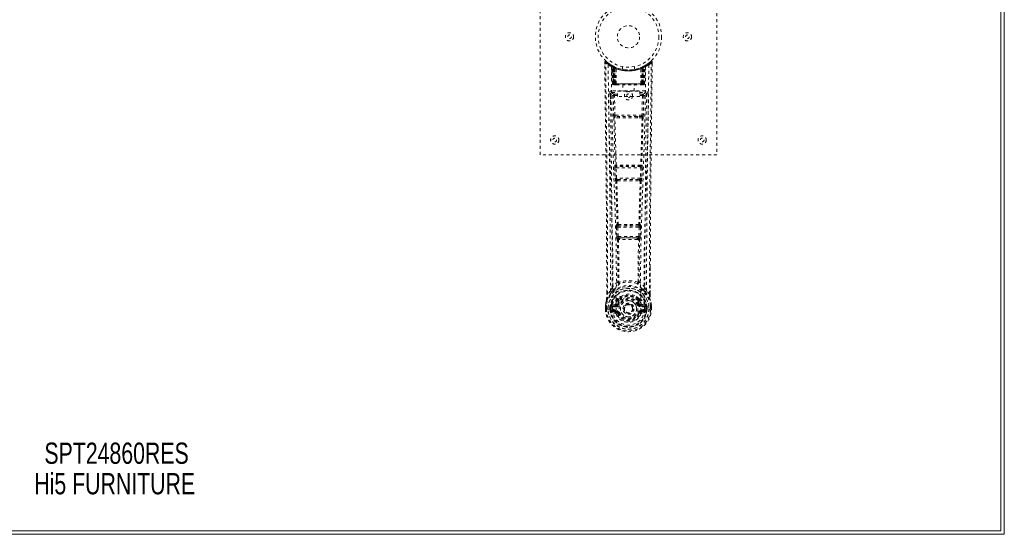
# Model space of a CAD drawing. Header units: inches. Extents: x 14.7 to 74.2, y 10.2 to 58.
# Tile 3 of 4: x 40.8 to 74.2, y 10.2 to 27.7. Entities that reach past the tile are written whole.
import ezdxf

# ---------------------------------------------------------------- set-up
doc = ezdxf.new("R2010")
doc.units = ezdxf.units.IN
doc.header["$MEASUREMENT"] = 0
doc.linetypes.add('SLD-Dashed', pattern=[0.075, 0.05, -0.025])
doc.linetypes.add('SLD-Solid', pattern=[0])
doc.layers.add('HI5-SYMBOLTEXT', color=5, linetype='SLD-Solid')
doc.styles.add('SLDTEXTSTYLE0', font='TXT', dxfattribs={"width": 0.75})

# ---------------------------------------------------------------- blocks, each defined once
blk = doc.blocks.new('SW_NOTE_0')
at = {"layer": 'HI5-SYMBOLTEXT', "color": 0, "char_height": 0.72, "attachment_point": 1, "style": 'SLDTEXTSTYLE0'}
for s, insert in [('SPT24860RES', (0, 0.928)), ('Hi5 FURNITURE', (-0.343, -0.107))]:
    blk.add_mtext(s, dxfattribs=dict(at, insert=insert))

msp = doc.modelspace()

# ---------------------------------------------------------------- linework, layer by layer
at = {"color": 7, "linetype": 'SLD-Solid', "lineweight": 15}
for p, q in [((74.109, 10.324), (74.109, 57.838)), ((74.109, 57.838), (74.109, 10.324)), ((74.227, 57.956), (74.227, 10.206)), ((74.227, 10.206), (14.727, 10.206)), ((14.846, 10.324), (74.109, 10.324)), ((74.109, 10.324), (14.846, 10.324))]:
    msp.add_line(p, q, dxfattribs=at)
at = {"color": 7, "linetype": 'SLD-Dashed', "lineweight": 0}
for p, q in [((58.477, 23.081), (58.477, 31.081)), ((64.477, 31.081), (64.477, 23.081)), ((60.671, 26.222), (60.672, 26.155)), ((60.701, 26.223), (60.721, 26.245)), ((60.762, 26.21), (60.72, 26.244)), ((60.909, 26.107), (60.896, 26.115)), ((60.915, 26.103), (60.902, 26.111)), ((60.924, 26.082), (60.91, 26.09)), ((60.932, 25.485), (60.91, 26.09)), ((60.945, 25.485), (60.924, 26.082)), ((60.962, 26.079), (60.927, 26.097)), ((60.943, 26.075), (60.966, 25.481)), ((61.011, 26.036), (60.943, 26.072)), ((60.963, 25.485), (60.943, 26.072)), ((60.956, 26.081), (60.983, 26.068)), ((60.97, 26.042), (60.983, 26.068)), ((60.978, 26.038), (60.99, 26.064)), ((60.994, 26.062), (60.98, 26.07)), ((60.983, 26.068), (60.99, 26.064)), ((60.984, 26.036), (60.996, 26.062)), ((60.991, 26.032), (61.003, 26.058)), ((60.995, 26.062), (60.994, 26.062)), ((61.277, 26.07), (61.277, 25.974)), ((61.677, 25.974), (61.677, 26.07)), ((62.012, 26.072), (61.944, 26.036)), ((61.96, 26.062), (61.952, 26.059)), ((61.952, 26.058), (61.964, 26.032)), ((61.967, 26.066), (61.959, 26.062)), ((61.959, 26.062), (61.971, 26.036)), ((61.961, 26.062), (61.96, 26.062)), ((62.027, 26.097), (61.961, 26.062)), ((61.965, 26.064), (61.972, 26.068)), ((61.972, 26.068), (61.981, 26.072)), ((61.972, 26.068), (61.985, 26.042)), ((61.989, 25.481), (62.012, 26.075)), ((61.992, 25.485), (62.012, 26.072)), ((62.01, 25.485), (62.031, 26.082)), ((62.023, 25.485), (62.044, 26.09)), ((62.044, 26.09), (62.031, 26.082)), ((62.059, 26.115), (62.046, 26.107)), ((62.235, 26.244), (62.193, 26.21)), ((62.284, 26.222), (62.254, 26.223)), ((62.282, 26.159), (62.282, 26.222)), ((62.283, 26.155), (62.284, 26.222)), ((62.283, 26.155), (62.284, 26.222)), ((60.97, 26.042), (60.971, 25.485)), ((60.978, 26.038), (60.97, 26.042)), ((60.978, 25.485), (60.978, 26.038)), ((60.984, 25.485), (60.984, 26.036)), ((60.984, 26.036), (60.991, 26.032)), ((60.991, 26.032), (60.991, 25.485)), ((61.002, 26.027), (61.014, 26.053)), ((61.002, 26.027), (61.003, 25.485)), ((61.009, 26.024), (61.002, 26.027)), ((61.009, 26.024), (61.02, 26.05)), ((61.009, 25.485), (61.009, 26.024)), ((61.011, 26.036), (61.012, 26.036)), ((61.03, 25.485), (61.011, 26.036)), ((61.012, 26.036), (61.031, 25.485)), ((61.014, 26.053), (61.02, 26.05)), ((61.061, 25.485), (61.057, 26.007)), ((61.893, 25.485), (61.898, 26.007)), ((61.924, 25.485), (61.943, 26.036)), ((61.944, 26.036), (61.924, 25.485)), ((61.935, 26.05), (61.941, 26.053)), ((61.941, 26.053), (61.953, 26.027)), ((61.943, 26.036), (61.944, 26.036)), ((61.953, 26.027), (61.946, 26.024)), ((61.946, 26.024), (61.946, 25.485)), ((61.952, 25.485), (61.953, 26.027)), ((61.964, 26.032), (61.971, 26.036)), ((61.964, 25.485), (61.964, 26.032)), ((61.971, 26.036), (61.971, 25.485)), ((61.985, 26.042), (61.977, 26.038)), ((61.977, 26.038), (61.977, 25.485)), ((61.984, 25.485), (61.985, 26.042)), ((60.932, 25.485), (60.945, 25.485)), ((60.971, 25.485), (60.932, 25.485)), ((60.963, 25.485), (61.03, 25.485)), ((60.971, 25.485), (60.978, 25.485)), ((60.971, 25.456), (60.978, 25.456)), ((60.975, 25.456), (60.985, 25.456)), ((61.977, 25.485), (60.978, 25.485)), ((60.991, 25.485), (60.984, 25.485)), ((60.985, 25.456), (60.991, 25.456)), ((60.991, 25.485), (61.964, 25.485)), ((60.993, 25.456), (61.047, 25.456)), ((61.003, 25.485), (61.009, 25.485)), ((61.003, 25.456), (61.009, 25.456)), ((61.946, 25.485), (61.009, 25.485)), ((61.047, 25.456), (61.009, 25.456)), ((61.031, 25.485), (61.03, 25.485)), ((61.031, 25.485), (61.061, 25.485)), ((61.061, 25.485), (61.893, 25.485)), ((61.061, 25.456), (61.069, 25.456)), ((61.069, 25.456), (61.886, 25.456)), ((61.282, 25.456), (61.282, 25.234)), ((61.672, 25.234), (61.672, 25.456)), ((61.886, 25.456), (61.894, 25.456)), ((61.893, 25.485), (61.924, 25.485)), ((61.908, 25.456), (61.962, 25.456)), ((61.946, 25.456), (61.908, 25.456)), ((61.924, 25.485), (61.924, 25.485)), ((61.924, 25.485), (61.992, 25.485)), ((61.946, 25.485), (61.952, 25.485)), ((61.946, 25.456), (61.952, 25.456)), ((61.971, 25.485), (61.964, 25.485)), ((61.964, 25.456), (61.97, 25.456)), ((61.97, 25.456), (61.98, 25.456)), ((61.976, 25.456), (61.984, 25.456)), ((61.977, 25.485), (61.984, 25.485)), ((62.023, 25.485), (61.984, 25.485)), ((62.01, 25.485), (62.023, 25.485)), ((60.866, 25.149), (60.865, 25.141)), ((60.865, 25.138), (60.869, 24.851)), ((60.91, 25.247), (60.91, 25.187)), ((62.045, 25.247), (60.91, 25.247)), ((60.91, 25.187), (61.107, 25.187)), ((60.959, 25.084), (60.974, 24.422)), ((61.003, 25.13), (61.003, 25.085)), ((61.107, 25.13), (61.003, 25.13)), ((61.019, 24.424), (61.003, 25.085)), ((61.107, 25.085), (61.003, 25.085)), ((61.107, 25.054), (61.107, 25.234)), ((61.107, 25.234), (61.857, 25.234)), ((61.857, 25.054), (61.107, 25.054)), ((61.857, 25.234), (61.857, 25.054)), ((61.857, 25.187), (62.045, 25.187)), ((61.951, 25.13), (61.857, 25.13)), ((61.951, 25.085), (61.857, 25.085)), ((61.951, 25.085), (61.936, 24.424)), ((61.951, 25.13), (61.951, 25.085)), ((61.996, 25.084), (61.981, 24.422)), ((62.045, 25.187), (62.045, 25.247)), ((62.086, 24.851), (62.09, 25.138)), ((62.09, 25.141), (62.089, 25.149)), ((61.936, 24.424), (61.019, 24.424)), ((61.173, 24.332), (61.016, 24.338)), ((61.18, 24.381), (61.027, 24.383)), ((61.775, 24.381), (61.18, 24.381)), ((61.928, 24.383), (61.775, 24.381)), ((61.939, 24.338), (61.782, 24.332)), ((64.477, 23.081), (58.477, 23.081)), ((61.027, 22.732), (61.019, 22.729)), ((61.936, 22.729), (61.928, 22.732)), ((61.012, 22.639), (61.029, 22.286)), ((61.057, 22.641), (61.898, 22.641)), ((61.074, 22.288), (61.057, 22.641)), ((61.063, 22.686), (61.071, 22.689)), ((61.892, 22.686), (61.063, 22.686)), ((61.898, 22.641), (61.881, 22.288)), ((61.884, 22.689), (61.892, 22.686)), ((61.943, 22.639), (61.926, 22.286)), ((61.881, 22.288), (61.074, 22.288)), ((61.079, 22.193), (61.112, 22.192)), ((61.121, 22.243), (61.089, 22.244)), ((61.121, 22.243), (61.834, 22.243)), ((61.834, 22.243), (61.866, 22.244)), ((61.843, 22.192), (61.876, 22.193)), ((61.091, 20.715), (61.076, 20.711)), ((61.864, 20.715), (61.878, 20.711)), ((61.067, 20.621), (61.084, 20.304)), ((61.112, 20.623), (61.843, 20.623)), ((61.128, 20.306), (61.112, 20.623)), ((61.121, 20.668), (61.135, 20.673)), ((61.834, 20.668), (61.121, 20.668)), ((61.82, 20.673), (61.834, 20.668)), ((61.843, 20.623), (61.827, 20.306)), ((61.888, 20.621), (61.871, 20.304)), ((61.827, 20.306), (61.128, 20.306)), ((61.138, 20.208), (61.178, 20.207)), ((61.186, 20.261), (61.147, 20.261)), ((61.186, 20.261), (61.769, 20.261)), ((61.808, 20.261), (61.769, 20.261)), ((61.777, 20.207), (61.817, 20.208)), ((62.214, 19.273), (62.214, 18.349)), ((62.215, 18.348), (62.218, 19.273)), ((61.15, 18.768), (61.15, 18.768)), ((61.805, 18.768), (61.805, 18.768)), ((60.74, 18.348), (60.74, 18.402)), ((60.741, 18.403), (60.741, 18.349)), ((60.866, 18.466), (60.77, 18.35)), ((62.185, 18.35), (62.089, 18.466)), ((61.109, 18.163), (61.109, 18.145)), ((61.117, 18.192), (61.128, 18.209)), ((61.133, 18.158), (61.132, 18.139)), ((61.822, 18.139), (61.822, 18.158)), ((61.826, 18.209), (61.838, 18.192)), ((61.846, 18.163), (61.846, 18.145)), ((60.698, 17.968), (60.698, 17.964)), ((60.698, 17.847), (60.698, 17.964)), ((60.698, 17.847), (60.702, 17.847)), ((60.699, 17.964), (60.699, 17.847)), ((60.702, 17.847), (60.755, 17.848)), ((60.727, 17.964), (60.727, 17.85)), ((60.755, 17.848), (60.778, 17.848)), ((60.778, 17.848), (60.936, 17.848)), ((60.849, 17.921), (60.849, 17.921)), ((60.849, 17.85), (60.849, 17.921)), ((60.849, 17.85), (60.849, 17.85)), ((60.879, 17.92), (60.884, 17.939)), ((60.879, 17.92), (60.879, 17.85)), ((60.884, 17.85), (60.879, 17.85)), ((60.884, 17.939), (60.884, 17.929)), ((60.884, 17.929), (60.884, 17.85)), ((60.894, 17.97), (60.891, 17.966)), ((60.894, 17.97), (60.905, 17.981)), ((60.902, 17.73), (61.021, 17.707)), ((61.019, 18.002), (60.905, 17.981)), ((60.905, 17.981), (60.905, 17.982)), ((60.905, 17.981), (60.905, 17.981)), ((60.919, 17.948), (61.049, 17.973)), ((60.919, 17.948), (60.919, 17.918)), ((61.049, 17.948), (60.919, 17.948)), ((61.049, 17.918), (60.919, 17.918)), ((60.932, 17.796), (60.932, 17.766)), ((60.932, 17.796), (61.049, 17.796)), ((61.049, 17.746), (60.932, 17.766)), ((60.932, 17.766), (61.049, 17.766)), ((61.049, 17.973), (61.049, 17.948)), ((61.049, 17.918), (61.049, 17.948)), ((61.049, 17.796), (61.049, 17.766)), ((61.049, 17.746), (61.049, 17.766)), ((61.054, 17.811), (61.054, 17.813)), ((61.104, 18.014), (61.131, 18.003)), ((61.109, 17.702), (61.105, 17.71)), ((61.131, 17.712), (61.109, 17.702)), ((61.321, 17.857), (61.322, 17.873)), ((61.321, 17.849), (61.321, 17.857)), ((61.824, 18.003), (61.851, 18.014)), ((61.846, 17.702), (61.824, 17.712)), ((61.901, 17.813), (61.901, 17.811)), ((61.906, 17.973), (62.036, 17.948)), ((61.906, 17.973), (61.906, 17.948)), ((62.036, 17.948), (61.906, 17.948)), ((61.906, 17.918), (61.906, 17.948)), ((62.036, 17.918), (61.906, 17.918)), ((61.906, 17.796), (61.906, 17.766)), ((61.906, 17.796), (62.023, 17.796)), ((62.023, 17.766), (61.906, 17.746)), ((61.906, 17.746), (61.906, 17.766)), ((61.906, 17.766), (62.023, 17.766)), ((61.934, 17.707), (62.053, 17.73)), ((62.05, 17.981), (61.936, 18.002)), ((62.019, 17.848), (62.177, 17.848)), ((62.023, 17.766), (62.023, 17.796)), ((62.036, 17.918), (62.036, 17.948)), ((62.05, 17.981), (62.06, 17.971)), ((62.061, 17.97), (62.06, 17.971)), ((62.061, 17.97), (62.06, 17.971)), ((62.064, 17.966), (62.061, 17.97)), ((62.071, 17.939), (62.071, 17.929)), ((62.076, 17.92), (62.071, 17.939)), ((62.071, 17.929), (62.071, 17.85)), ((62.071, 17.85), (62.076, 17.85)), ((62.106, 17.921), (62.076, 17.92)), ((62.076, 17.85), (62.076, 17.92)), ((62.106, 17.921), (62.106, 17.85)), ((62.106, 17.921), (62.106, 17.921)), ((62.177, 17.848), (62.2, 17.848)), ((62.2, 17.848), (62.253, 17.847)), ((62.227, 17.85), (62.227, 17.964)), ((62.253, 17.847), (62.257, 17.847)), ((62.256, 17.847), (62.256, 17.964)), ((62.257, 17.964), (62.257, 17.968)), ((62.257, 17.847), (62.257, 17.964)), ((61.846, 17.702), (61.901, 17.679))]:
    msp.add_line(p, q, dxfattribs=at)
at = {"color": 7, "linetype": 'SLD-Dashed', "lineweight": 0, "flags": 128}
for points in [[(60.719, 26.243), (60.712, 26.246), (60.704, 26.249), (60.696, 26.249), (60.688, 26.248), (60.681, 26.244), (60.676, 26.239), (60.672, 26.232), (60.671, 26.225)], [(60.671, 26.222), (60.671, 26.222), (60.673, 26.222), (60.68, 26.223), (60.689, 26.223), (60.695, 26.223), (60.701, 26.223)], [(60.74, 18.402), (60.732, 20.972), (60.704, 23.597), (60.671, 26.222)], [(60.77, 18.35), (60.768, 19.814), (60.759, 21.288), (60.745, 22.735), (60.742, 22.982), (60.739, 23.24), (60.736, 23.456), (60.733, 23.685), (60.73, 23.935), (60.727, 24.206), (60.724, 24.424), (60.721, 24.687), (60.716, 25.01), (60.714, 25.221), (60.71, 25.479), (60.707, 25.741), (60.704, 25.989), (60.701, 26.223)], [(60.79, 26.129), (60.797, 25.082), (60.816, 24.037), (60.846, 22.995), (60.881, 21.957), (60.915, 20.923), (60.94, 19.893), (60.949, 18.868), (60.936, 17.848)], [(60.926, 26.098), (60.887, 26.121), (60.838, 26.153)], [(60.899, 26.073), (60.907, 25.028), (60.929, 23.985), (60.961, 22.946), (60.998, 21.91), (61.034, 20.879), (61.06, 19.852), (61.068, 18.83), (61.054, 17.813)], [(60.904, 26.108), (60.911, 26.097), (60.915, 26.083)], [(60.941, 26.08), (60.942, 26.074), (60.942, 26.072)], [(62.056, 26.073), (62.047, 25.029), (62.026, 23.986), (61.994, 22.946), (61.957, 21.911), (61.921, 20.879), (61.894, 19.853), (61.886, 18.831), (61.901, 17.813)], [(61.977, 26.038), (61.972, 26.048), (61.968, 26.057), (61.965, 26.062), (61.965, 26.064)], [(62.165, 26.129), (62.158, 25.082), (62.138, 24.037), (62.109, 22.995), (62.074, 21.957), (62.04, 20.923), (62.014, 19.893), (62.006, 18.868), (62.018, 17.848)], [(62.117, 26.154), (62.068, 26.121), (62.023, 26.095)], [(62.185, 18.35), (62.187, 19.816), (62.196, 21.288), (62.21, 22.735), (62.213, 22.956), (62.215, 23.186), (62.218, 23.389), (62.22, 23.588), (62.223, 23.803), (62.225, 23.953), (62.227, 24.11), (62.229, 24.267), (62.23, 24.384), (62.232, 24.524), (62.234, 24.686), (62.239, 25.018), (62.241, 25.223), (62.245, 25.477), (62.248, 25.739), (62.251, 25.987), (62.254, 26.223)], [(62.234, 26.245), (62.201, 26.217), (62.193, 26.21)], [(62.218, 19.273), (62.223, 20.972), (62.25, 23.597), (62.283, 26.155)], [(62.281, 26.222), (62.279, 26.23), (62.276, 26.238), (62.271, 26.244), (62.264, 26.249), (62.257, 26.252), (62.25, 26.252), (62.242, 26.251), (62.236, 26.246)], [(61.946, 26.024), (61.942, 26.034), (61.938, 26.043), (61.935, 26.048), (61.935, 26.05)], [(60.945, 25.485), (60.948, 25.485), (60.957, 25.485), (60.969, 25.485), (60.984, 25.485)], [(61.003, 25.485), (60.995, 25.485), (60.987, 25.485), (60.98, 25.485), (60.974, 25.485), (60.969, 25.485), (60.965, 25.485), (60.963, 25.485), (60.963, 25.485)], [(60.963, 25.485), (60.964, 25.479), (60.965, 25.476)], [(60.993, 25.456), (60.993, 25.456), (60.995, 25.456)], [(61.992, 25.485), (61.991, 25.485), (61.989, 25.485), (61.986, 25.485), (61.981, 25.485), (61.975, 25.485), (61.968, 25.485), (61.96, 25.485), (61.952, 25.485)], [(61.971, 25.485), (61.985, 25.485), (61.998, 25.485), (62.006, 25.485), (62.01, 25.485)], [(60.805, 25.141), (60.806, 25.005), (60.809, 24.833), (60.812, 24.624), (60.815, 24.379), (60.818, 24.13), (60.821, 23.911), (60.823, 23.757), (60.825, 23.619), (60.826, 23.497), (60.828, 23.342), (60.83, 23.179), (60.832, 23.023), (60.842, 22.209), (60.851, 21.391), (60.859, 20.419), (60.864, 19.429), (60.866, 18.466)], [(60.865, 25.141), (60.889, 25.112), (60.959, 25.084)], [(61.003, 25.13), (60.934, 25.158), (60.91, 25.187)], [(61.003, 25.085), (60.987, 25.084), (60.973, 25.084), (60.963, 25.084), (60.959, 25.084)], [(62.045, 25.187), (62.021, 25.158), (61.951, 25.13)], [(61.996, 25.084), (61.991, 25.084), (61.981, 25.084), (61.967, 25.084), (61.951, 25.085)], [(61.996, 25.084), (62.066, 25.112), (62.09, 25.141)], [(62.089, 18.466), (62.089, 18.986), (62.091, 19.519), (62.094, 20.064), (62.097, 20.579), (62.101, 21.109), (62.107, 21.661), (62.112, 22.15), (62.115, 22.407), (62.118, 22.68), (62.122, 22.969), (62.126, 23.273), (62.129, 23.548), (62.132, 23.789), (62.135, 23.98), (62.138, 24.195), (62.141, 24.436), (62.144, 24.661), (62.146, 24.854), (62.148, 25.014), (62.15, 25.141)], [(61.019, 24.424), (61.004, 24.423), (60.989, 24.423), (60.979, 24.423), (60.974, 24.422)], [(61.981, 24.422), (61.976, 24.423), (61.966, 24.423), (61.951, 24.423), (61.936, 24.424)], [(60.983, 24.341), (61.002, 23.535), (61.027, 22.732)], [(61.061, 22.728), (61.036, 23.532), (61.016, 24.338)], [(61.782, 24.332), (61.477, 24.332), (61.173, 24.332)], [(61.775, 24.381), (61.477, 24.381), (61.18, 24.381)], [(61.939, 24.338), (61.919, 23.532), (61.894, 22.728)], [(61.972, 24.341), (61.952, 23.535), (61.928, 22.732)], [(61.057, 22.641), (61.042, 22.64), (61.027, 22.64), (61.017, 22.639), (61.012, 22.639)], [(61.943, 22.639), (61.938, 22.639), (61.928, 22.64), (61.913, 22.64), (61.898, 22.641)], [(61.074, 22.288), (61.059, 22.288), (61.044, 22.287), (61.034, 22.286), (61.029, 22.286)], [(61.029, 22.286), (61.032, 22.254), (61.032, 22.252)], [(61.044, 22.197), (61.069, 21.455), (61.091, 20.715)], [(61.126, 20.71), (61.104, 21.45), (61.079, 22.193)], [(61.876, 22.193), (61.851, 21.45), (61.829, 20.71)], [(61.91, 22.197), (61.886, 21.455), (61.864, 20.715)], [(61.926, 22.286), (61.921, 22.286), (61.911, 22.287), (61.896, 22.288), (61.881, 22.288)], [(61.926, 22.286), (61.923, 22.254), (61.923, 22.252)], [(61.112, 20.623), (61.097, 20.623), (61.083, 20.622), (61.072, 20.621), (61.067, 20.621)], [(61.112, 20.623), (61.111, 20.632), (61.111, 20.64), (61.111, 20.648), (61.112, 20.655), (61.116, 20.664), (61.121, 20.668)], [(61.834, 20.668), (61.839, 20.664), (61.842, 20.655), (61.843, 20.648), (61.844, 20.64), (61.844, 20.632), (61.843, 20.623)], [(61.888, 20.621), (61.883, 20.621), (61.872, 20.622), (61.858, 20.623), (61.843, 20.623)], [(61.128, 20.306), (61.113, 20.305), (61.099, 20.305), (61.089, 20.304), (61.084, 20.304)], [(61.102, 20.214), (61.113, 19.494), (61.114, 18.776)], [(61.138, 20.208), (61.149, 19.487), (61.15, 18.768)], [(61.777, 20.207), (61.477, 20.206), (61.178, 20.207)], [(61.769, 20.261), (61.477, 20.26), (61.186, 20.261)], [(61.805, 18.768), (61.806, 19.487), (61.817, 20.208)], [(61.808, 20.261), (61.809, 20.262), (61.811, 20.263), (61.814, 20.266), (61.82, 20.276), (61.824, 20.29), (61.827, 20.306)], [(61.871, 20.304), (61.866, 20.304), (61.856, 20.305), (61.842, 20.305), (61.827, 20.306)], [(61.852, 20.214), (61.842, 19.494), (61.841, 18.776)], [(61.112, 18.767), (61.011, 18.679), (60.925, 18.579)], [(61.112, 18.767), (61.114, 18.757), (61.118, 18.748), (61.125, 18.742), (61.132, 18.738), (61.14, 18.738), (61.148, 18.742), (61.155, 18.748), (61.16, 18.757)], [(61.795, 18.757), (61.8, 18.748), (61.807, 18.742), (61.815, 18.738), (61.823, 18.738), (61.83, 18.742), (61.837, 18.748), (61.841, 18.757), (61.843, 18.767)], [(62.03, 18.579), (61.943, 18.679), (61.843, 18.767)], [(60.908, 18.426), (60.807, 18.302), (60.728, 18.148)], [(61.018, 18.53), (61.013, 18.524), (61.003, 18.515)], [(61.952, 18.515), (61.942, 18.523), (61.937, 18.53)], [(62.047, 18.426), (62.147, 18.302), (62.226, 18.148)], [(60.728, 18.148), (60.711, 18.069), (60.698, 17.968)], [(60.698, 17.964), (60.711, 18.061), (60.727, 18.137)], [(60.728, 18.148), (60.727, 18.143), (60.727, 18.137)], [(60.77, 18.35), (60.764, 18.35), (60.758, 18.35), (60.752, 18.35), (60.747, 18.35), (60.743, 18.349), (60.741, 18.349), (60.74, 18.349), (60.74, 18.348)], [(61.109, 18.145), (61.076, 18.093), (61.047, 18.025)], [(61.161, 18.127), (61.131, 18.077), (61.104, 18.014)], [(61.26, 18.297), (61.203, 18.267), (61.128, 18.209)], [(61.826, 18.209), (61.752, 18.267), (61.695, 18.297)], [(61.851, 18.014), (61.824, 18.077), (61.794, 18.127)], [(61.846, 18.145), (61.878, 18.093), (61.908, 18.025)], [(62.215, 18.348), (62.215, 18.349), (62.214, 18.349), (62.212, 18.349), (62.208, 18.35), (62.203, 18.35), (62.197, 18.35), (62.191, 18.35), (62.185, 18.35)], [(62.228, 18.137), (62.228, 18.143), (62.226, 18.148)], [(62.257, 17.968), (62.245, 18.058), (62.226, 18.148)], [(62.257, 17.964), (62.244, 18.061), (62.228, 18.137)], [(60.698, 17.968), (60.699, 17.968), (60.701, 17.968), (60.704, 17.967), (60.707, 17.967), (60.712, 17.966), (60.717, 17.965), (60.722, 17.965), (60.727, 17.964)], [(60.698, 17.964), (60.698, 17.964), (60.699, 17.964), (60.701, 17.964), (60.705, 17.964), (60.709, 17.964), (60.715, 17.964), (60.721, 17.964), (60.727, 17.964)], [(60.727, 17.85), (60.721, 17.849), (60.715, 17.849), (60.709, 17.849), (60.705, 17.849), (60.701, 17.848), (60.699, 17.848), (60.698, 17.848), (60.698, 17.847)], [(60.849, 17.921), (60.859, 17.921), (60.868, 17.92), (60.875, 17.92), (60.879, 17.92)], [(60.879, 17.85), (60.875, 17.85), (60.868, 17.85), (60.859, 17.85), (60.849, 17.85)], [(60.879, 17.92), (60.879, 17.92), (60.879, 17.92)], [(60.919, 17.918), (60.9, 17.921), (60.884, 17.929)], [(60.889, 17.779), (60.909, 17.792), (60.932, 17.796)], [(61.047, 18.025), (61.033, 18.008), (61.019, 18.002)], [(61.901, 17.811), (61.895, 17.734), (61.872, 17.66), (61.833, 17.591), (61.779, 17.531), (61.714, 17.482), (61.64, 17.446), (61.56, 17.424), (61.477, 17.417), (61.395, 17.424), (61.315, 17.446), (61.241, 17.482), (61.176, 17.531), (61.122, 17.591), (61.083, 17.66), (61.06, 17.734), (61.054, 17.811)], [(61.158, 17.991), (61.153, 17.993), (61.148, 17.995), (61.143, 17.997), (61.139, 17.999), (61.136, 18.001), (61.133, 18.002), (61.131, 18.002), (61.131, 18.003)], [(61.158, 17.723), (61.153, 17.721), (61.148, 17.719), (61.143, 17.717), (61.139, 17.715), (61.136, 17.714), (61.133, 17.713), (61.131, 17.712), (61.131, 17.712)], [(61.424, 18.004), (61.466, 18.013), (61.483, 18.014)], [(61.796, 17.991), (61.802, 17.993), (61.807, 17.995), (61.812, 17.997), (61.816, 17.999), (61.819, 18.001), (61.822, 18.002), (61.823, 18.002), (61.824, 18.003)], [(61.796, 17.723), (61.802, 17.721), (61.807, 17.719), (61.812, 17.717), (61.816, 17.715), (61.819, 17.714), (61.822, 17.713), (61.823, 17.712), (61.824, 17.712)], [(61.856, 17.718), (61.85, 17.711), (61.846, 17.702)], [(61.906, 17.746), (61.869, 17.732), (61.856, 17.718)], [(61.908, 18.025), (61.922, 18.008), (61.936, 18.002)], [(62.023, 17.796), (62.046, 17.792), (62.066, 17.779)], [(62.071, 17.929), (62.054, 17.921), (62.036, 17.918)], [(62.076, 17.92), (62.076, 17.92), (62.076, 17.92)], [(62.257, 17.968), (62.256, 17.968), (62.254, 17.968), (62.251, 17.967), (62.247, 17.967), (62.243, 17.966), (62.238, 17.965), (62.233, 17.965), (62.227, 17.964)], [(62.227, 17.964), (62.234, 17.964), (62.24, 17.964), (62.245, 17.964), (62.25, 17.964), (62.254, 17.964), (62.256, 17.964), (62.257, 17.964), (62.257, 17.964)], [(62.257, 17.847), (62.257, 17.848), (62.256, 17.848), (62.254, 17.848), (62.25, 17.848), (62.245, 17.849), (62.24, 17.849), (62.234, 17.849), (62.227, 17.85)]]:
    msp.add_lwpolyline(points, dxfattribs=at)
at = {"color": 7, "linetype": 'SLD-Dashed', "lineweight": 0}
for centre, radius in [((61.477, 27.081), 1.125), ((61.477, 27.081), 1.03), ((61.477, 27.081), 0.376), ((59.477, 27.081), 0.14), ((59.477, 27.081), 0.0625), ((63.477, 27.081), 0.14), ((63.477, 27.081), 0.0625), ((61.477, 25.081), 0.14), ((61.477, 25.081), 0.0625), ((58.977, 23.581), 0.141), ((63.977, 23.581), 0.141), ((58.977, 23.581), 0.0625), ((63.977, 23.581), 0.0625), ((61.477, 17.857), 0.7), ((61.477, 17.857), 0.69), ((61.477, 17.857), 0.623), ((61.477, 17.857), 0.32), ((61.477, 17.857), 0.275), ((61.477, 17.857), 0.187), ((61.477, 17.857), 0.157), ((61.477, 17.857), 0.142), ((61.477, 17.857), 0.14), ((61.477, 17.857), 0.138)]:
    msp.add_circle(centre, radius, dxfattribs=at)
for centre, radius, start, end in [((60.701, 26.223), 0.03, 47.8627, 180.72), ((61.48, 27.126), 1.213, 228.1748, 235.3216), ((61.477, 27.081), 1.158, 227.8706, 312.1289), ((61.475, 27.078), 1.124, 227.9083, 235.3624), ((60.82, 26.129), 0.03, 55.9335, 179.8282), ((61.465, 27.32), 1.369, 240.4495, 245.5704), ((61.477, 27.081), 1.127, 235.351, 240.4902), ((60.881, 26.089), 0.03, 1.9848, 58.9525), ((61.478, 27.081), 1.128, 238.9583, 239.8405), ((60.861, 26.053), 0.0714, 31.6378, 58.9265), ((60.94, 26.061), 0.0429, 114.1671, 163.0245), ((61.477, 27.113), 1.19, 240.8884, 299.1116), ((60.894, 26.081), 0.0299, 1.9056, 59.7253), ((61.477, 27.081), 1.127, 239.7388, 244.7264), ((61.487, 27.102), 1.152, 239.959, 244.0357), ((61.459, 26.705), 0.824, 228.2692, 233.6272), ((61.477, 27.081), 1.127, 240.4889, 299.5111), ((61.457, 26.698), 0.814, 229.1489, 234.4915), ((60.913, 26.071), 0.0299, 1.8091, 60.7697), ((61.477, 27.08), 1.126, 240.8011, 245.7385), ((60.913, 26.071), 0.03, 16.8956, 61.2673), ((61.457, 26.693), 0.806, 230.385, 235.6821), ((60.981, 26.036), 0.0297, 1.4822, 64.5202), ((60.982, 26.035), 0.0297, 1.4755, 64.5721), ((61.475, 27.086), 1.133, 294.2752, 299.1846), ((61.972, 26.035), 0.0297, 115.4296, 178.5191), ((61.973, 26.036), 0.0297, 115.4801, 178.5175), ((61.498, 26.693), 0.806, 304.3185, 309.6144), ((61.502, 26.694), 0.809, 305.4893, 310.8692), ((62.028, 25.94), 0.138, 89.4168, 113.4596), ((61.496, 26.705), 0.824, 306.3725, 311.73), ((62.042, 26.071), 0.0299, 119.2277, 178.1935), ((62.04, 26.073), 0.0273, 117.6541, 182.297), ((61.492, 27.056), 1.098, 298.6326, 300.265), ((62.061, 26.081), 0.0299, 120.272, 178.0971), ((61.477, 27.081), 1.128, 299.5111, 304.6477), ((62.015, 26.061), 0.0429, 16.9753, 65.8319), ((62.074, 26.089), 0.03, 121.0447, 178.018), ((61.49, 27.32), 1.369, 294.4296, 299.5505), ((61.482, 27.075), 1.12, 304.6289, 312.0869), ((62.135, 26.129), 0.03, 0.1681, 124.0702), ((61.478, 27.122), 1.208, 304.6673, 311.8421), ((62.254, 26.223), 0.03, 359.2799, 132.1364), ((62.184, 26.179), 0.0828, 31.8141, 52.6408), ((61.477, 27.08), 1.155, 244.3785, 295.6215), ((61.477, 27.08), 1.155, 245.0796, 294.9204), ((61.477, 27.08), 1.155, 246.0604, 293.9396), ((61.433, 26.632), 0.729, 234.784, 238.9979), ((61.027, 26.024), 0.0346, 328.9827, 15.1432), ((61.477, 27.044), 1.12, 247.9469, 292.0531), ((61.927, 26.024), 0.0345, 164.8473, 211.0216), ((61.523, 26.631), 0.729, 300.9994, 305.2186), ((60.962, 25.486), 0.03, 181.9978, 269.9938), ((60.992, 25.529), 0.0742, 215.9472, 253.2636), ((60.975, 25.486), 0.03, 181.9666, 269.9712), ((60.989, 25.624), 0.166, 259.5959, 268.3463), ((60.993, 25.486), 0.03, 181.9314, 269.9368), ((61.39, 25.478), 0.413, 179.0129, 183.0348), ((61.573, 25.479), 0.589, 179.4008, 182.0281), ((61.418, 25.478), 0.427, 179.0482, 182.9345), ((61.449, 25.478), 0.447, 179.0975, 182.8109), ((61.455, 25.478), 0.446, 179.0857, 182.8042), ((61.06, 25.486), 0.0299, 181.7976, 269.814), ((61.061, 25.486), 0.0299, 181.7985, 269.813), ((61.096, 25.479), 0.0354, 169.2801, 219.1985), ((61.857, 25.479), 0.0369, 321.8609, 9.6649), ((61.894, 25.486), 0.0299, 270.187, 358.2037), ((61.895, 25.486), 0.0299, 270.187, 358.2015), ((61.502, 25.478), 0.444, 357.1776, 0.914), ((61.508, 25.478), 0.444, 357.1776, 0.914), ((61.957, 25.491), 0.0356, 262.0666, 350.2937), ((61.962, 25.486), 0.03, 270.0645, 358.0673), ((61.539, 25.478), 0.426, 357.0594, 0.9579), ((61.381, 25.479), 0.59, 357.9765, 0.5996), ((61.966, 25.621), 0.163, 271.6988, 280.6289), ((61.562, 25.478), 0.415, 356.9753, 0.977), ((61.98, 25.486), 0.03, 270.0298, 358.0302), ((61.962, 25.529), 0.0742, 286.738, 324.0528), ((61.993, 25.486), 0.03, 270.0048, 358.0058), ((60.91, 25.142), 0.105, 90.0054, 180.7363), ((60.841, 23.539), 1.603, 89.1359, 91.2809), ((-438.615, 17.26), 499.542, 0.1512, 0.90393), ((60.908, 25.144), 0.0423, 88.0395, 173.4317), ((61.004, 25.085), 0.0451, 90.4312, 180.9018), ((61.951, 25.085), 0.0451, 359.0372, 89.5682), ((561.548, 17.261), 499.52, 179.09605, 179.84882), ((62.045, 25.142), 0.105, 359.2624, 89.9958), ((62.047, 25.144), 0.0423, 6.5694, 91.961), ((62.114, 23.539), 1.603, 88.7191, 90.8641), ((61.375, 24.423), 0.401, 180.0761, 191.8385), ((61.124, 24.423), 0.105, 179.6354, 202.4683), ((61.831, 24.423), 0.105, 337.5259, 0.3672), ((61.579, 24.423), 0.401, 348.147, 359.922), ((61.028, 24.337), 0.0456, 91.7548, 175.8259), ((61.009, 24.479), 0.141, 259.4747, 273.049), ((61.125, 24.335), 0.109, 154.2118, 178.3456), ((61.261, 24.344), 0.0889, 155.606, 187.6358), ((61.694, 24.344), 0.0889, 352.367, 24.3908), ((61.828, 24.335), 0.111, 1.7869, 25.6565), ((61.927, 24.337), 0.0456, 4.1742, 88.2451), ((61.946, 24.477), 0.139, 266.8533, 280.6232), ((61.219, 22.669), 0.209, 163.5081, 188.4121), ((61.064, 22.731), 0.0451, 182.9188, 269.4061), ((61.072, 22.734), 0.0451, 182.989, 269.3795), ((61.053, 22.819), 0.091, 253.0044, 274.8381), ((61.477, -13.906), 36.637, 89.3487, 90.6512), ((61.116, 22.722), 0.055, 173.1608, 216.3314), ((61.883, 22.734), 0.0451, 270.6204, 357.0126), ((61.84, 22.722), 0.0546, 323.5219, 6.9859), ((61.891, 22.731), 0.0451, 270.5939, 357.0812), ((61.902, 22.819), 0.0908, 265.1451, 287.0262), ((61.736, 22.669), 0.209, 351.5847, 16.4937), ((61.111, 22.656), 0.0563, 148.2387, 195.737), ((61.477, -10.123), 32.815, 89.2909, 90.7091), ((61.844, 22.656), 0.0564, 344.2685, 31.7558), ((61.168, 22.254), 0.136, 180.7147, 204.7128), ((61.09, 22.198), 0.0456, 91.253, 181.8255), ((61.071, 22.276), 0.0837, 251.1192, 275.2104), ((61.142, 22.286), 0.068, 178.3634, 218.9028), ((61.165, 22.203), 0.0867, 151.6232, 186.5756), ((61.192, 22.204), 0.0814, 151.3104, 188.7512), ((61.477, 54.972), 32.782, 269.3605, 270.6395), ((61.477, 55.597), 33.356, 269.387, 270.613), ((61.763, 22.204), 0.0814, 351.2496, 28.6868), ((61.813, 22.286), 0.068, 321.1071, 1.6312), ((61.866, 22.201), 0.0425, 40.466, 90.399), ((61.789, 22.202), 0.0869, 353.4615, 28.3406), ((61.883, 22.277), 0.0843, 264.8731, 288.7947), ((61.866, 22.198), 0.0448, 357.9378, 42.9015), ((61.787, 22.254), 0.136, 335.3339, 359.2486), ((61.228, 20.65), 0.163, 158.128, 190.2194), ((61.121, 20.713), 0.0451, 183.2284, 269.1383), ((61.136, 20.718), 0.0451, 183.3941, 269.1014), ((61.12, 20.784), 0.075, 247.0723, 274.8927), ((61.477, -16.663), 37.374, 89.4617, 90.5382), ((61.819, 20.718), 0.0451, 270.8973, 356.6072), ((61.835, 20.784), 0.0749, 265.095, 292.9481), ((61.833, 20.713), 0.0451, 270.8601, 356.7747), ((61.727, 20.65), 0.163, 349.7786, 21.8741), ((61.184, 20.704), 0.0578, 174.2262, 212.3416), ((61.477, -11.91), 32.585, 89.3979, 90.6021), ((61.771, 20.704), 0.0574, 327.5018, 5.9269), ((61.264, 20.295), 0.181, 177.2174, 206.4684), ((61.148, 20.216), 0.0457, 91.8531, 181.7293), ((61.132, 20.281), 0.073, 245.7471, 274.5958), ((61.185, 20.304), 0.0575, 177.822, 227.5886), ((61.241, 20.219), 0.104, 155.9659, 186.1415), ((61.278, 20.221), 0.101, 156.5275, 187.7637), ((61.677, 20.221), 0.101, 352.2344, 23.4743), ((61.807, 20.216), 0.0457, 358.2711, 88.1464), ((61.714, 20.219), 0.104, 353.8618, 24.0309), ((61.822, 20.281), 0.0735, 265.5153, 294.1463), ((61.691, 20.295), 0.181, 333.5344, 2.7765), ((61.75, 18.018), 0.893, 128.8526, 145.011), ((61.101, 18.775), 0.0134, 326.1018, 3.2786), ((61.172, 18.771), 0.0608, 184.0445, 286.2254), ((61.147, 18.838), 0.0709, 242.7174, 272.7134), ((61.163, 18.769), 0.0128, 186.6252, 257.6761), ((61.477, 17.844), 0.966, 70.8189, 109.1817), ((61.232, 18.774), 0.0738, 193.2418, 235.02), ((61.477, 17.919), 0.844, 70.0605, 109.9395), ((61.782, 18.771), 0.0608, 253.7746, 355.9555), ((61.723, 18.774), 0.0738, 304.98, 346.7582), ((61.205, 18.018), 0.893, 34.9893, 51.147), ((61.792, 18.769), 0.0128, 282.3371, 353.3616), ((61.808, 18.838), 0.0708, 267.2837, 297.2819), ((61.854, 18.775), 0.0133, 176.7984, 213.9495), ((61.477, 17.857), 0.787, 8.0937, 171.9063), ((61.477, 17.857), 0.758, 8.0936, 171.9064), ((61.477, 17.857), 0.632, 5.8273, 174.1727), ((56.152, 21.007), 5.356, 331.6665, 333.0319), ((61.199, 18.784), 0.461, 223.6649, 230.8236), ((61.477, 17.857), 0.602, 6.0327, 173.9673), ((62.459, 16.848), 2.213, 131.1328, 134.4912), ((60.986, 18.581), 0.0608, 182.5711, 302.0033), ((61.969, 18.581), 0.0608, 238.0035, 357.4261), ((60.495, 16.847), 2.214, 45.5094, 48.8674), ((66.816, 21.014), 5.37, 206.9695, 208.3312), ((61.756, 18.784), 0.461, 309.1754, 316.3358), ((59.553, 18.319), 1.188, 351.2127, 1.4268), ((57.256, 18.966), 3.567, 346.7473, 350.0571), ((61.342, 17.766), 0.492, 115.7074, 155.4806), ((61.286, 17.759), 0.441, 113.5935, 149.7438), ((61.154, 18.167), 0.0448, 146.2204, 184.9364), ((61.131, 18.204), 0.0459, 241.1859, 271.7163), ((61.139, 18.148), 0.0305, 185.7176, 315.4482), ((61.131, 18.185), 0.0459, 241.1293, 271.6989), ((61.168, 18.213), 0.0396, 185.174, 232.8781), ((61.477, 17.857), 0.376, 22.774, 157.226), ((61.477, 17.845), 0.453, 40.4512, 139.5488), ((61.159, 18.161), 0.0347, 219.3952, 272.7336), ((61.166, 18.157), 0.033, 131.6205, 178.1153), ((61.477, 17.817), 0.494, 47.4886, 132.5114), ((61.477, 17.857), 0.346, 22.7741, 157.2259), ((61.477, 17.864), 0.411, 39.7063, 140.2937), ((61.477, 17.857), 0.275, 82.5717, 262.572), ((61.477, 17.877), 0.473, 62.6139, 117.3861), ((61.477, 17.857), 0.275, 262.5717, 82.572), ((61.816, 18.148), 0.0305, 224.5501, 354.2833), ((61.796, 18.161), 0.0347, 267.2632, 320.608), ((61.787, 18.213), 0.0396, 307.1217, 354.8245), ((61.789, 18.157), 0.033, 1.8784, 48.3857), ((61.823, 18.204), 0.046, 268.2956, 298.8022), ((61.824, 18.185), 0.0459, 268.3009, 298.8696), ((61.608, 17.761), 0.499, 24.8898, 63.9927), ((61.801, 18.167), 0.0449, 355.086, 33.9417), ((61.669, 17.76), 0.441, 30.2267, 66.4273), ((65.7, 18.966), 3.569, 189.9436, 193.252), ((63.401, 18.319), 1.187, 178.5718, 188.7894), ((61.477, 17.857), 0.78, 180, 359.3038), ((61.477, 17.857), 0.78, 180.7166, 359.2834), ((61.477, 17.857), 0.75, 180.5685, 359.4315), ((61.477, 17.857), 0.629, 180.6528, 359.3472), ((61.477, 17.857), 0.599, 180.6527, 359.3473), ((60.999, 17.925), 0.116, 159.633, 173.1074), ((61.477, 17.857), 0.593, 180.6711, 187.6091), ((61.093, 17.806), 0.206, 187.6614, 201.6576), ((60.918, 17.979), 0.0306, 205.4267, 270.929), ((60.931, 17.736), 0.0299, 88.0451, 192.109), ((61.06, 18.046), 0.233, 238.0396, 268.5922), ((61.477, 17.842), 0.541, 179.3501, 0.6499), ((61.049, 18.003), 0.0299, 181.1706, 268.9508), ((61.049, 17.716), 0.0301, 91.4258, 197.648), ((61.012, 17.662), 0.0454, 22.49, 78.687), ((61.077, 18.03), 0.031, 190.1764, 328.35), ((61.043, 18.038), 0.0649, 274.9233, 338.6812), ((61.049, 18.037), 0.089, 270, 337.226), ((61.049, 18.037), 0.119, 269.9997, 337.2258), ((61.049, 17.677), 0.119, 22.7742, 90.0003), ((61.049, 17.677), 0.089, 22.774, 90), ((61.043, 17.674), 0.0715, 29.6325, 85.2058), ((61.477, 17.857), 0.376, 202.774, 337.226), ((61.477, 17.857), 0.346, 202.7741, 337.2259), ((61.906, 18.037), 0.119, 202.7738, 270.0001), ((61.906, 17.677), 0.119, 89.9999, 157.2262), ((61.906, 18.037), 0.089, 202.774, 270), ((61.906, 17.677), 0.089, 90, 157.226), ((61.878, 18.03), 0.031, 211.5691, 349.904), ((61.912, 18.038), 0.0649, 201.3179, 265.0764), ((61.899, 18.035), 0.221, 270.3099, 302.5182), ((61.943, 17.662), 0.0453, 101.2469, 157.578), ((61.906, 18.003), 0.0299, 271.1009, 358.7753), ((61.905, 17.716), 0.0301, 342.3487, 88.5776), ((62.024, 17.736), 0.0299, 347.8919, 91.954), ((62.037, 17.979), 0.0306, 269.0698, 334.5724), ((61.862, 17.806), 0.206, 338.3402, 352.3434), ((61.985, 17.932), 0.0864, 4.5726, 22.6871), ((61.477, 17.857), 0.593, 352.3909, 359.3289), ((62.079, 16.802), 1.048, 88.5369, 90.1565), ((62.227, 17.964), 0.03, 0.0028, 5.051), ((60.51, 19.051), 1.476, 291.6218, 293.9256), ((61.477, 17.857), 0.459, 202.774, 337.226), ((61.477, 17.857), 0.4, 202.774, 337.226)]:
    msp.add_arc(centre, radius, start, end, dxfattribs=at)

# ---------------------------------------------------------------- block references
at = {"layer": 'HI5-SYMBOLTEXT', "color": 5}
msp.add_blockref('SW_NOTE_0', (41.661, 12.389), dxfattribs=at)

doc.saveas('drawing.dxf')
